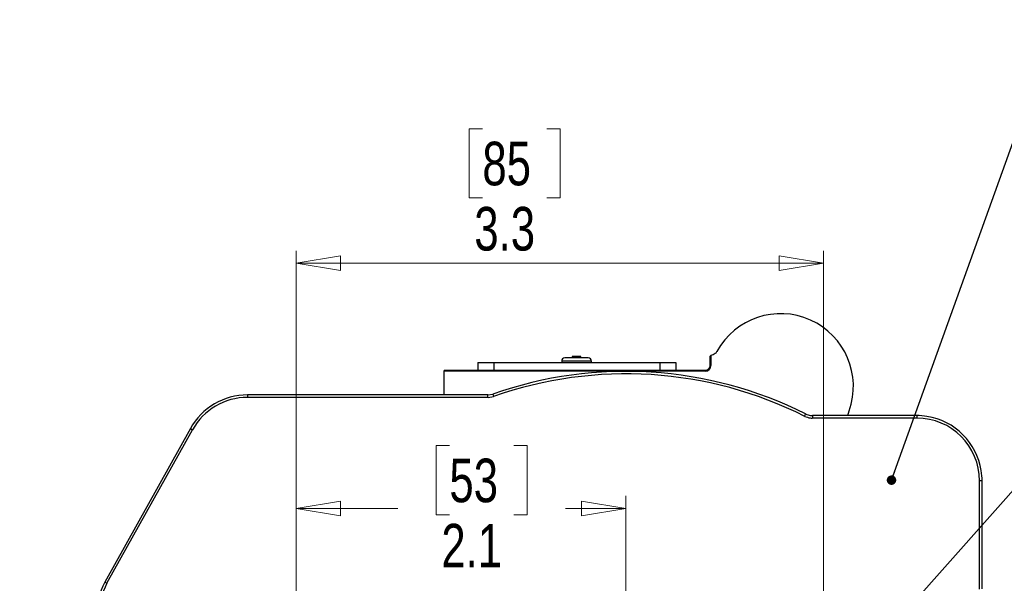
# Model space of a CAD drawing. Header units: inches. Extents: x 0.6 to 16.3, y 0.2 to 11.5.
# Tile 5 of 30: x 2.6 to 5.7, y 6.6 to 8.4. Entities that reach past the tile are written whole.
import ezdxf

# ---------------------------------------------------------------- set-up
doc = ezdxf.new("R2010")
doc.units = ezdxf.units.IN
doc.header["$MEASUREMENT"] = 0
doc.styles.add('SLDTEXTSTYLE0', font='TXT', dxfattribs={"width": 0.75})
doc.dimstyles.new('SLDDIMSTYLE0', dxfattribs={"dimtxt": 0.137795, "dimasz": 0.14, "dimexe": 0, "dimexo": 0.0625, "dimgap": 0.034449, "dimtad": 1, "dimdec": 1, "dimlfac": 2, "dimrnd": 1e-09, "dimzin": 12, "dimdsep": 46, "dimtxsty": 'SLDTEXTSTYLE0', "dimblk1": 'CLOSED', "dimblk2": 'CLOSED', "dimsah": 1, "dimcen": 0.09, "dimadec": 0, "dimazin": 3, "dimtfac": 1, "dimtdec": 1, "dimtofl": 0, "dimtmove": 0, "dimatfit": 3, "dimldrblk": 'CLOSED', "dimfxl": 0, "dimfrac": 2, "dimtolj": 1, "dimtzin": 12, "dimarcsym": 0})
doc.dimstyles.new('SLDDIMSTYLE1', dxfattribs={"dimtxt": 0.137795, "dimasz": 0.14, "dimexe": 0, "dimexo": 0.0625, "dimgap": 0.034449, "dimtad": 0, "dimtih": 1, "dimtoh": 1, "dimdec": 1, "dimlfac": 2, "dimrnd": 1e-09, "dimdsep": 46, "dimtxsty": 'SLDTEXTSTYLE0', "dimblk1": 'CLOSED', "dimblk2": 'CLOSED', "dimsah": 1, "dimcen": 0.09, "dimadec": 0, "dimazin": 2, "dimtfac": 1, "dimtdec": 1, "dimtmove": 0, "dimatfit": 0, "dimldrblk": 'CLOSED', "dimfxl": 0, "dimfrac": 2, "dimtolj": 1, "dimtzin": 12, "dimarcsym": 0})
doc.dimstyles.new('SLDDIMSTYLE3', dxfattribs={"dimtxt": 0.137795, "dimasz": 0.14, "dimexe": 0, "dimexo": 0.0625, "dimgap": 0.034449, "dimtad": 0, "dimdec": 1, "dimlfac": 2, "dimrnd": 1e-09, "dimzin": 12, "dimdsep": 46, "dimtxsty": 'SLDTEXTSTYLE0', "dimblk1": 'CLOSED', "dimblk2": 'CLOSED', "dimsah": 1, "dimcen": 0.09, "dimadec": 0, "dimazin": 3, "dimtfac": 1, "dimtdec": 1, "dimtofl": 0, "dimtmove": 0, "dimatfit": 3, "dimldrblk": 'CLOSED', "dimfxl": 0, "dimfrac": 2, "dimtolj": 1, "dimtzin": 12, "dimarcsym": 0})
doc.dimstyles.new('SLDDIMSTYLE6', dxfattribs={"dimtxt": 0.18, "dimasz": 0.14, "dimexe": 0, "dimexo": 0.0625, "dimgap": 0, "dimtad": 0, "dimtih": 1, "dimtoh": 1, "dimdec": 0, "dimrnd": 1e-09, "dimzin": 0, "dimdsep": 46, "dimtxsty": 'Standard', "dimsah": 1, "dimcen": 0.09, "dimadec": 0, "dimazin": 0, "dimtfac": 0.14, "dimtdec": 0, "dimtofl": 0, "dimtmove": 0, "dimatfit": 3, "dimfxl": 0, "dimfrac": 2, "dimtolj": 1, "dimtzin": 0, "dimarcsym": 0})
doc.dimstyles.new('SLDDIMSTYLE7', dxfattribs={"dimtxt": 0.18, "dimasz": 0.03, "dimexe": 0, "dimexo": 0.0625, "dimgap": 0, "dimtad": 0, "dimtih": 1, "dimtoh": 1, "dimdec": 0, "dimrnd": 1e-09, "dimzin": 0, "dimdsep": 46, "dimtxsty": 'Standard', "dimblk1": 'DOT', "dimblk2": 'DOT', "dimsah": 1, "dimcen": 0.09, "dimadec": 0, "dimazin": 0, "dimtfac": 0.03, "dimtdec": 0, "dimtofl": 0, "dimtmove": 0, "dimatfit": 3, "dimldrblk": 'DOT', "dimfxl": 0, "dimfrac": 2, "dimtolj": 1, "dimtzin": 0, "dimarcsym": 0})

# ---------------------------------------------------------------- blocks, each defined once
blk = doc.blocks.new('_Closed')
at = {"color": 0, "linetype": 'ByBlock', "lineweight": -2}
for p, q in [((-1, 0.166667), (0, 0)), ((-1, 0.166667), (-1, -0.166667)), ((0, 0), (-1, -0.166667)), ((0, 0), (-1, 0))]:
    blk.add_line(p, q, dxfattribs=at)
blk = doc.blocks.new('_D')
at = {"color": 7, "linetype": 'Continuous', "lineweight": 0}
for p, q in [((4.0472, 8.0803), (4.0052, 8.0803)), ((4.0052, 8.0803), (4.0052, 7.8615)), ((4.2508, 8.0803), (4.2928, 8.0803)), ((4.2928, 8.0803), (4.2928, 7.8615)), ((4.0052, 7.8615), (4.0472, 7.8615)), ((4.2928, 7.8615), (4.2508, 7.8615)), ((3.4593, 6.3663), (3.4593, 7.6947)), ((5.1253, 6.2738), (5.1253, 7.6947)), ((5.1253, 7.6554), (3.4593, 7.6554))]:
    blk.add_line(p, q, dxfattribs=at)
at = {"color": 7, "linetype": 'Continuous', "lineweight": 18, "xscale": 0.14, "yscale": 0.14, "rotation": 180.0000000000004}
blk.add_blockref('_Closed', (3.4593, 7.6554, 0.8982), dxfattribs=at)
at = {"color": 7, "linetype": 'Continuous', "lineweight": 18, "xscale": 0.14, "yscale": 0.14}
blk.add_blockref('_Closed', (5.1253, 7.6554, 0.8982), dxfattribs=at)
at = {"color": 7, "linetype": 'Continuous', "lineweight": 18, "char_height": 0.1378, "attachment_point": 1, "style": 'SLDTEXTSTYLE0'}
for s, insert in [('85', (4.0472, 8.0392)), ('3.3', (4.0217, 7.833))]:
    blk.add_mtext(s, dxfattribs=dict(at, insert=insert))
blk = doc.blocks.new('_D_1')
at = {"color": 7, "linetype": 'Continuous', "lineweight": 0}
for p, q in [((1.8231, 7.1635), (1.7811, 7.1635)), ((1.7811, 7.1635), (1.7811, 6.9448)), ((2.0267, 7.1635), (2.0687, 7.1635)), ((2.0687, 7.1635), (2.0687, 6.9448)), ((1.7811, 6.9448), (1.8231, 6.9448)), ((2.0687, 6.9448), (2.0267, 6.9448)), ((1.6043, 6.7386), (2.2455, 6.7386)), ((2.2455, 6.7386), (2.2455, 6.3269)), ((3.4199, 6.3269), (2.2061, 6.3269)), ((2.2455, 6.0479), (2.2455, 6.3269)), ((4.4614, 6.0479), (2.2061, 6.0479)), ((2.2455, 6.0479), (2.2455, 5.7979))]:
    blk.add_line(p, q, dxfattribs=at)
at = {"color": 7, "linetype": 'Continuous', "lineweight": 18, "xscale": 0.14, "yscale": 0.14}
for p, rotation in [((2.2455, 6.3269, 0.8982), 270.0000000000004), ((2.2455, 6.0479, 0.8982), 90.0000000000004)]:
    blk.add_blockref('_Closed', p, dxfattribs=dict(at, rotation=rotation))
at = {"color": 7, "linetype": 'Continuous', "lineweight": 18, "char_height": 0.1378, "attachment_point": 1, "style": 'SLDTEXTSTYLE0'}
for s, insert in [('14', (1.8231, 7.1224)), ('0.6', (1.7977, 6.9162))]:
    blk.add_mtext(s, dxfattribs=dict(at, insert=insert))
blk = doc.blocks.new('_D_3')
at = {"color": 7, "linetype": 'Continuous', "lineweight": 0}
for p, q in [((3.943, 7.0783), (3.9011, 7.0783)), ((3.9011, 7.0783), (3.9011, 6.8595)), ((4.1467, 7.0783), (4.1887, 7.0783)), ((4.1887, 7.0783), (4.1887, 6.8595)), ((3.4593, 6.3663), (3.4593, 6.9192)), ((4.5008, 6.0873), (4.5008, 6.9192)), ((3.4593, 6.8798), (3.7802, 6.8798)), ((4.5008, 6.8798), (4.3095, 6.8798)), ((3.9011, 6.8595), (3.943, 6.8595)), ((4.1887, 6.8595), (4.1467, 6.8595))]:
    blk.add_line(p, q, dxfattribs=at)
at = {"color": 7, "linetype": 'Continuous', "lineweight": 18, "xscale": 0.14, "yscale": 0.14, "rotation": 180.0000000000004}
blk.add_blockref('_Closed', (3.4593, 6.8798, 0.8982), dxfattribs=at)
at = {"color": 7, "linetype": 'Continuous', "lineweight": 18, "xscale": 0.14, "yscale": 0.14}
blk.add_blockref('_Closed', (4.5008, 6.8798, 0.8982), dxfattribs=at)
at = {"color": 7, "linetype": 'Continuous', "lineweight": 18, "char_height": 0.1378, "attachment_point": 1, "style": 'SLDTEXTSTYLE0'}
for s, insert in [('53', (3.943, 7.0372)), ('2.1', (3.9176, 6.831))]:
    blk.add_mtext(s, dxfattribs=dict(at, insert=insert))
blk = doc.blocks.new('_D_6')
at = {"color": 7, "linetype": 'Continuous', "lineweight": 0}
for p, q in [((7.0022, 6.8628), (6.9602, 6.8628)), ((6.9602, 6.8628), (6.9602, 6.644)), ((7.104, 6.8628), (7.146, 6.8628)), ((7.146, 6.8628), (7.146, 6.644)), ((6.9602, 6.644), (7.0022, 6.644)), ((7.146, 6.644), (7.104, 6.644)), ((7.3228, 6.4379), (6.7834, 6.4379)), ((6.7834, 6.4379), (6.7834, 6.2344)), ((5.1646, 6.2344), (6.8228, 6.2344)), ((6.7834, 6.0479), (6.7834, 6.2344)), ((4.5401, 6.0479), (6.8228, 6.0479)), ((6.7834, 6.0479), (6.7834, 5.7979))]:
    blk.add_line(p, q, dxfattribs=at)
at = {"color": 7, "linetype": 'Continuous', "lineweight": 18, "xscale": 0.14, "yscale": 0.14}
for p, rotation in [((6.7834, 6.2344, 0.8982), 270.0000000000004), ((6.7834, 6.0479, 0.8982), 90.0000000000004)]:
    blk.add_blockref('_Closed', p, dxfattribs=dict(at, rotation=rotation))
at = {"color": 7, "linetype": 'Continuous', "lineweight": 18, "char_height": 0.1378, "attachment_point": 1, "style": 'SLDTEXTSTYLE0'}
for s, insert in [('9', (7.0022, 6.8217)), ('0.4', (6.9258, 6.6155))]:
    blk.add_mtext(s, dxfattribs=dict(at, insert=insert))
blk = doc.blocks.new('_Dot')
at = {"color": 0, "linetype": 'ByBlock', "lineweight": -2}
blk.add_line((-0.5, 0), (-1, 0), dxfattribs=at)
at = {"color": 0, "linetype": 'ByBlock', "const_width": 0.5}
blk.add_lwpolyline([(-0.25, 0, 1), (0.25, 0, 1)], format="xyb", close=True, dxfattribs=at)

msp = doc.modelspace()

# ---------------------------------------------------------------- linework, layer by layer
at = {"color": 7, "linetype": 'Continuous', "lineweight": 25}
for p, q in [((4.298, 7.3455), (4.298, 7.3415)), ((4.3247, 7.3555), (4.308, 7.3555)), ((4.382, 7.3555), (4.3247, 7.3555)), ((4.3312, 7.3605), (4.3312, 7.3555)), ((4.3374, 7.3605), (4.3312, 7.3605)), ((4.3587, 7.3605), (4.3374, 7.3605)), ((4.3587, 7.3555), (4.3587, 7.3605)), ((4.392, 7.3415), (4.392, 7.3455)), ((4.7691, 7.3634), (4.7669, 7.3608)), ((4.7669, 7.3315), (4.7669, 7.3608)), ((4.7691, 7.3634), (4.7694, 7.3634)), ((4.7694, 7.3634), (4.7694, 7.3315)), ((3.9279, 7.3165), (3.9253, 7.314)), ((4.7519, 7.314), (3.9253, 7.314)), ((3.9253, 7.314), (3.9254, 7.2387)), ((3.9279, 7.3165), (4.7519, 7.3165)), ((4.0333, 7.3415), (4.0333, 7.3165)), ((4.0333, 7.3415), (4.0833, 7.3415)), ((4.0833, 7.3415), (4.0833, 7.3165)), ((4.0833, 7.3415), (4.6083, 7.3415)), ((4.6083, 7.3415), (4.6083, 7.3165)), ((4.6083, 7.3415), (4.6583, 7.3415)), ((4.6583, 7.3415), (4.6583, 7.3165)), ((4.7519, 7.3165), (4.7519, 7.314)), ((4.7669, 7.3315), (4.7694, 7.3315)), ((3.8771, 7.2387), (3.3049, 7.2387)), ((3.3049, 7.2387), (3.3049, 7.2308)), ((4.0655, 7.2308), (3.3049, 7.2308)), ((3.9254, 7.2387), (3.8771, 7.2387)), ((4.0642, 7.2387), (3.9254, 7.2387)), ((4.0642, 7.2387), (4.0808, 7.2415)), ((4.0655, 7.2308), (4.0822, 7.2336)), ((5.202, 7.1735), (5.2061, 7.1884)), ((5.4198, 7.1655), (5.089, 7.1655)), ((5.202, 7.1735), (5.0909, 7.1735)), ((5.2521, 7.1735), (5.202, 7.1735)), ((5.3272, 7.1735), (5.2521, 7.1735)), ((5.4198, 7.1735), (5.3272, 7.1735)), ((5.4198, 7.1735), (5.4198, 7.1655)), ((3.1245, 7.1327), (2.854, 6.6469)), ((2.8609, 6.643), (3.1314, 7.1288)), ((3.1245, 7.1327), (3.1314, 7.1288)), ((5.6184, 6.6242), (5.6184, 6.9669)), ((5.6263, 6.9669), (5.6184, 6.9669)), ((5.6263, 6.8744), (5.6263, 6.9669)), ((5.6263, 6.6968), (5.6263, 6.8744)), ((5.6263, 6.6261), (5.6263, 6.6968)), ((2.854, 6.6469), (2.8609, 6.643))]:
    msp.add_line(p, q, dxfattribs=at)
at = {"color": 8, "linetype": 'Continuous', "lineweight": 25}
for p, q in [((4.3193, 7.3455), (4.298, 7.3455)), ((4.392, 7.3455), (4.3193, 7.3455))]:
    msp.add_line(p, q, dxfattribs=at)
at = {"color": 7, "linetype": 'Continuous', "lineweight": 25, "flags": 128}
for points in [[(4.0655, 7.2308), (4.0649, 7.2347), (4.0642, 7.2387)], [(4.0808, 7.2415), (4.0814, 7.2381), (4.0822, 7.2336)], [(5.0665, 7.1709), (5.0674, 7.1743), (5.0685, 7.1788)], [(5.0909, 7.1735), (5.09, 7.1695), (5.089, 7.1655)]]:
    msp.add_lwpolyline(points, dxfattribs=at)
at = {"color": 7, "linetype": 'Continuous', "lineweight": 25}
for centre, radius, start, end in [((4.9899, 7.2659), 0.2297, 340.2851, 151.2937), ((4.308, 7.3455), 0.01, 90, 180), ((4.382, 7.3455), 0.01, 0, 90), ((4.5008, 6.0479), 1.2653, 63.3415, 109.386), ((4.7519, 7.3315), 0.0175, 270, 0), ((4.7519, 7.3315), 0.015, 270, 0), ((4.5008, 6.0479), 1.2574, 63.2594, 109.4451), ((3.3049, 7.0322), 0.2065, 90, 150.8844), ((3.3049, 7.0322), 0.1986, 90, 150.8844), ((5.4198, 6.9669), 0.2065, 80.964, 90), ((5.4198, 6.9669), 0.1986, 0, 90), ((5.4198, 6.9669), 0.2065, 9.036, 80.964), ((5.4198, 6.9669), 0.2065, 0, 9.036), ((3.0344, 6.5464), 0.2065, 150.8844, 211.7687), ((3.0344, 6.5464), 0.1986, 150.8844, 211.7687)]:
    msp.add_arc(centre, radius, start, end, dxfattribs=at)
for points, knots in [([(4.7884, 7.3762), (4.7868, 7.3739), (4.7836, 7.3693), (4.7767, 7.3649), (4.7716, 7.3639), (4.7694, 7.3634)], [0, 0, 0, 0, 0.353783, 0.707571, 1, 1, 1, 1]), ([(5.0665, 7.1709), (5.0718, 7.1688), (5.0791, 7.1659), (5.0869, 7.1656), (5.089, 7.1655)], [0, 0, 0, 0, 0.722053, 1, 1, 1, 1]), ([(5.0685, 7.1788), (5.0737, 7.1767), (5.081, 7.1738), (5.0888, 7.1735), (5.0909, 7.1735)], [0, 0, 0, 0, 0.7242793, 1, 1, 1, 1])]:
    msp.add_open_spline(points, degree=3, knots=knots, dxfattribs=at)

# ---------------------------------------------------------------- dimensions: what is measured, and where the dimension line sits
at = {"color": 7, "linetype": 'Continuous', "lineweight": 18}
for base, p1, dimstyle, picture, middle in [((3.4593, 7.6554), (5.1253, 6.2344), 'SLDDIMSTYLE0', '_D', (4.149, 7.6554)), ((3.4593, 6.8798), (4.5008, 6.0479), 'SLDDIMSTYLE3', '_D_3', (4.0449, 6.8798))]:
    dim = msp.add_linear_dim(base=base, p1=p1, p2=(3.4593, 6.3269), dimstyle=dimstyle, dxfattribs=at)
    dim.commit()
    dim.dimension.update_dxf_attribs({"geometry": picture, "text_midpoint": middle, "dimtype": 160})
for base, p2, picture, middle in [((2.2455, 6.3269), (3.4593, 6.3269), '_D_1', (2.2455, 6.9651)), ((6.7834, 6.2344), (5.1253, 6.2344), '_D_6', (6.7834, 6.6643))]:
    dim = msp.add_linear_dim(base=base, p1=(4.5008, 6.0479), p2=p2, angle=90, dimstyle='SLDDIMSTYLE1', dxfattribs=at)
    dim.commit()
    dim.dimension.update_dxf_attribs({"geometry": picture, "text_midpoint": middle, "dimtype": 160})

# ---------------------------------------------------------------- leaders
at = {"color": 7, "linetype": 'Continuous', "lineweight": 0}
for points, dimstyle in [([(5.3401, 6.9692), (5.8626, 8.4251)], 'SLDDIMSTYLE7'), ([(5.161, 6.3039), (5.9814, 7.2265)], 'SLDDIMSTYLE6')]:
    msp.add_leader(points, dimstyle=dimstyle, dxfattribs=at)

doc.saveas('drawing.dxf')
